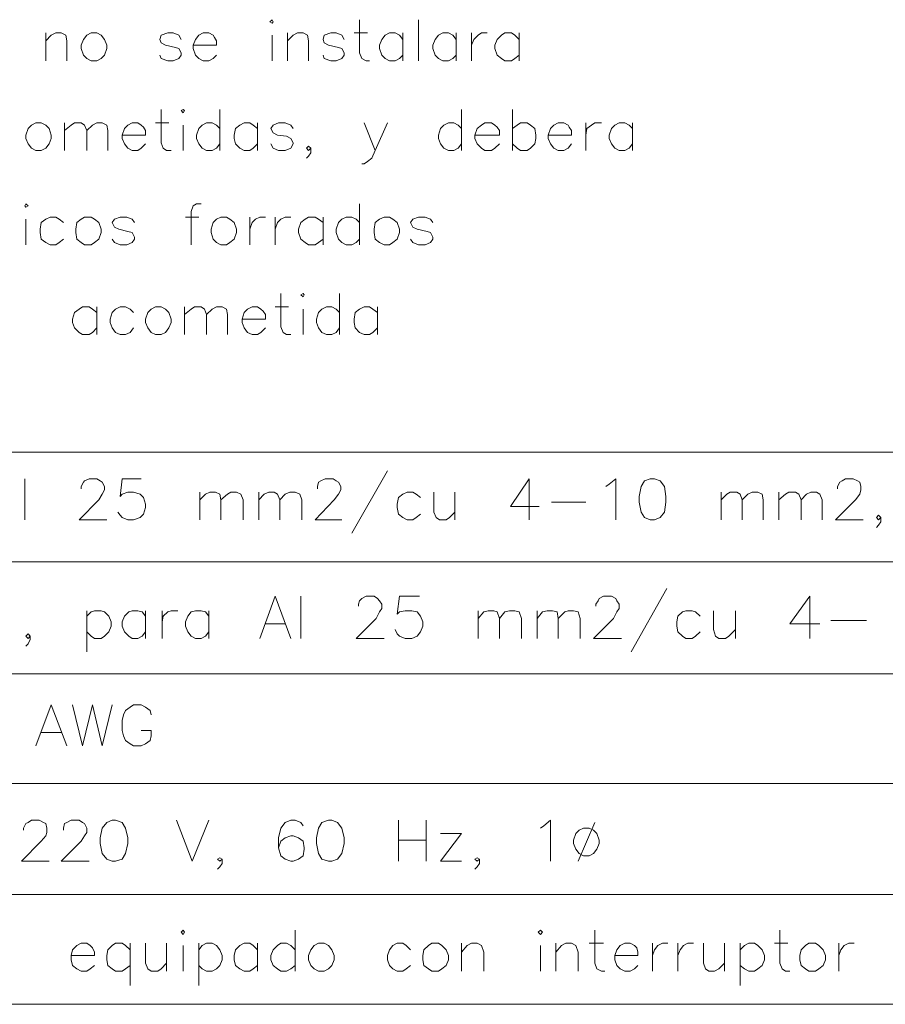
# Model space of a CAD drawing. Header units: millimetres. Extents: x 8 to 202, y 3 to 294.
# Tile 5 of 13: x 84 to 117, y 55 to 92. Entities that reach past the tile are written whole.
import ezdxf

# ---------------------------------------------------------------- set-up
doc = ezdxf.new("R2010")
doc.units = ezdxf.units.MM
doc.layers.add('DGE_CONTORNOS', color=7, linetype='Continuous', lineweight=0)

msp = doc.modelspace()

# ---------------------------------------------------------------- linework, layer by layer
at = {"layer": 'DGE_CONTORNOS', "lineweight": 13}
for points in [[(93.9377, 92.1457), (94.0223, 92.2304), (94.0647, 92.1457), (94.0223, 92.1034), (93.9377, 92.1457)], [(97.3667, 92.2304), (97.3667, 90.9604), (97.4513, 90.7487), (97.6207, 90.664), (97.7477, 90.664)], [(99.6103, 92.2304), (99.6103, 90.664)], [(85.3863, 91.7224), (85.3863, 90.664)], [(85.3863, 91.426), (85.598, 91.6377), (85.7673, 91.7224), (85.979, 91.7224), (86.1483, 91.6377), (86.1907, 91.426), (86.1907, 90.664)], [(87.122, 91.7224), (86.9527, 91.6377), (86.8257, 91.4684), (86.741, 91.2567), (86.741, 91.1297), (86.8257, 90.8757), (86.9527, 90.7487), (87.122, 90.664), (87.3337, 90.664), (87.503, 90.7487), (87.63, 90.8757), (87.7147, 91.1297), (87.7147, 91.2567), (87.63, 91.4684), (87.503, 91.6377), (87.3337, 91.7224), (87.122, 91.7224)], [(90.551, 91.4684), (90.4663, 91.6377), (90.2547, 91.7224), (90.043, 91.7224), (89.789, 91.6377), (89.7467, 91.4684), (89.789, 91.3414), (89.9583, 91.2567), (90.3393, 91.172), (90.4663, 91.1297), (90.551, 90.9604), (90.551, 90.8757), (90.4663, 90.7487), (90.2547, 90.664), (90.043, 90.664), (89.789, 90.7487), (89.7467, 90.8757)], [(91.0167, 91.2567), (91.9057, 91.2567), (91.9057, 91.426), (91.821, 91.553), (91.7787, 91.6377), (91.6093, 91.7224), (91.3977, 91.7224), (91.2283, 91.6377), (91.1013, 91.4684), (91.0167, 91.2567), (91.0167, 91.1297), (91.1013, 90.8757), (91.2283, 90.7487), (91.3977, 90.664), (91.6093, 90.664), (91.7787, 90.7487), (91.9057, 90.8757)], [(94.0223, 91.6377), (94.0223, 90.664)], [(94.615, 91.7224), (94.615, 90.664)], [(94.615, 91.426), (94.8267, 91.6377), (94.996, 91.7224), (95.2077, 91.7224), (95.377, 91.6377), (95.4193, 91.426), (95.4193, 90.664)], [(96.774, 91.4684), (96.6893, 91.6377), (96.4777, 91.7224), (96.266, 91.7224), (96.012, 91.6377), (95.9697, 91.4684), (96.012, 91.3414), (96.1813, 91.2567), (96.5623, 91.172), (96.6893, 91.1297), (96.774, 90.9604), (96.774, 90.8757), (96.6893, 90.7487), (96.4777, 90.664), (96.266, 90.664), (96.012, 90.7487), (95.9697, 90.8757)], [(97.155, 91.7224), (97.663, 91.7224)], [(99.0177, 91.4684), (98.8907, 91.6377), (98.7213, 91.7224), (98.5097, 91.7224), (98.3403, 91.6377), (98.2133, 91.4684), (98.1287, 91.2567), (98.1287, 91.1297), (98.2133, 90.8757), (98.3403, 90.7487), (98.5097, 90.664), (98.7213, 90.664), (98.8907, 90.7487), (99.0177, 90.8757)], [(99.0177, 91.7224), (99.0177, 90.664)], [(101.0497, 91.4684), (100.9227, 91.6377), (100.7533, 91.7224), (100.5417, 91.7224), (100.3723, 91.6377), (100.2453, 91.4684), (100.1607, 91.2567), (100.1607, 91.1297), (100.2453, 90.8757), (100.3723, 90.7487), (100.5417, 90.664), (100.7533, 90.664), (100.9227, 90.7487), (101.0497, 90.8757)], [(101.0497, 91.7224), (101.0497, 90.664)], [(101.6423, 91.7224), (101.6423, 90.664)], [(101.6423, 91.2567), (101.727, 91.4684), (101.8963, 91.6377), (102.0233, 91.7224), (102.235, 91.7224)], [(103.4627, 91.4684), (103.2933, 91.6377), (103.1663, 91.7224), (102.9123, 91.7224), (102.7853, 91.6377), (102.616, 91.4684), (102.5313, 91.2567), (102.5313, 91.1297), (102.616, 90.8757), (102.7853, 90.7487), (102.9123, 90.664), (103.1663, 90.664), (103.2933, 90.7487), (103.4627, 90.8757)], [(103.4627, 91.7224), (103.4627, 90.664)], [(89.789, 88.8014), (89.789, 87.5313), (89.8737, 87.3197), (90.0007, 87.235), (90.17, 87.235)], [(90.551, 88.759), (90.6357, 88.8014), (90.678, 88.759), (90.6357, 88.6743), (90.551, 88.759)], [(92.0327, 88.8014), (92.0327, 87.235)], [(101.2613, 88.8014), (101.2613, 87.235)], [(103.2087, 88.8014), (103.2087, 87.235)], [(85.0053, 88.2934), (84.836, 88.2087), (84.709, 88.0817), (84.6243, 87.8277), (84.6243, 87.7007), (84.709, 87.489), (84.836, 87.3197), (85.0053, 87.235), (85.217, 87.235), (85.3863, 87.3197), (85.5133, 87.489), (85.598, 87.7007), (85.598, 87.8277), (85.5133, 88.0817), (85.3863, 88.2087), (85.217, 88.2934), (85.0053, 88.2934)], [(86.106, 88.2934), (86.106, 87.235)], [(86.106, 87.997), (86.36, 88.2087), (86.487, 88.2934), (86.741, 88.2934), (86.868, 88.2087), (86.9527, 87.997), (86.9527, 87.235)], [(86.9527, 87.997), (87.1643, 88.2087), (87.3337, 88.2934), (87.5453, 88.2934), (87.7147, 88.2087), (87.757, 87.997), (87.757, 87.235)], [(88.3073, 87.8277), (89.1963, 87.8277), (89.1963, 87.997), (89.1117, 88.124), (89.027, 88.2087), (88.9, 88.2934), (88.6883, 88.2934), (88.519, 88.2087), (88.392, 88.0817), (88.3073, 87.8277), (88.3073, 87.7007), (88.392, 87.489), (88.519, 87.3197), (88.6883, 87.235), (88.9, 87.235), (89.027, 87.3197), (89.1963, 87.489)], [(89.5773, 88.2934), (90.0853, 88.2934)], [(90.6357, 88.2087), (90.6357, 87.235)], [(92.0327, 88.0817), (91.9057, 88.2087), (91.7363, 88.2934), (91.5247, 88.2934), (91.3553, 88.2087), (91.2283, 88.0817), (91.1437, 87.8277), (91.1437, 87.7007), (91.2283, 87.489), (91.3553, 87.3197), (91.5247, 87.235), (91.7363, 87.235), (91.9057, 87.3197), (92.0327, 87.489)], [(93.472, 88.0817), (93.3027, 88.2087), (93.1757, 88.2934), (92.964, 88.2934), (92.7947, 88.2087), (92.6253, 88.0817), (92.583, 87.8277), (92.583, 87.7007), (92.6253, 87.489), (92.7947, 87.3197), (92.964, 87.235), (93.1757, 87.235), (93.3027, 87.3197), (93.472, 87.489)], [(93.472, 88.2934), (93.472, 87.235)], [(94.8267, 88.0817), (94.742, 88.2087), (94.5303, 88.2934), (94.2763, 88.2934), (94.0647, 88.2087), (93.98, 88.0817), (94.0647, 87.9124), (94.234, 87.8277), (94.5727, 87.7854), (94.742, 87.7007), (94.8267, 87.5313), (94.8267, 87.489), (94.742, 87.3197), (94.5303, 87.235), (94.2763, 87.235), (94.0647, 87.3197), (93.98, 87.489)], [(97.536, 88.2934), (97.9593, 87.235), (98.425, 88.2934)], [(101.2613, 88.0817), (101.1343, 88.2087), (100.965, 88.2934), (100.7533, 88.2934), (100.584, 88.2087), (100.457, 88.0817), (100.3723, 87.8277), (100.3723, 87.7007), (100.457, 87.489), (100.584, 87.3197), (100.7533, 87.235), (100.965, 87.235), (101.1343, 87.3197), (101.2613, 87.489)], [(101.7693, 87.8277), (102.7007, 87.8277), (102.7007, 87.997), (102.616, 88.124), (102.5313, 88.2087), (102.4043, 88.2934), (102.1503, 88.2934), (102.0233, 88.2087), (101.854, 88.0817), (101.7693, 87.8277), (101.7693, 87.7007), (101.854, 87.489), (102.0233, 87.3197), (102.1503, 87.235), (102.4043, 87.235), (102.5313, 87.3197), (102.7007, 87.489)], [(103.2087, 88.0817), (103.378, 88.2087), (103.505, 88.2934), (103.759, 88.2934), (103.886, 88.2087), (104.0553, 88.0817), (104.0977, 87.8277), (104.0977, 87.7007), (104.0553, 87.489), (103.886, 87.3197), (103.759, 87.235), (103.505, 87.235), (103.378, 87.3197), (103.2087, 87.489)], [(104.5633, 87.8277), (105.4523, 87.8277), (105.4523, 87.997), (105.3677, 88.124), (105.3253, 88.2087), (105.156, 88.2934), (104.9443, 88.2934), (104.775, 88.2087), (104.648, 88.0817), (104.5633, 87.8277), (104.5633, 87.7007), (104.648, 87.489), (104.775, 87.3197), (104.9443, 87.235), (105.156, 87.235), (105.3253, 87.3197), (105.4523, 87.489)], [(106.0027, 88.2934), (106.0027, 87.235)], [(106.0027, 87.8277), (106.045, 88.0817), (106.2143, 88.2087), (106.3413, 88.2934), (106.5953, 88.2934)], [(107.7807, 88.0817), (107.6537, 88.2087), (107.4843, 88.2934), (107.2727, 88.2934), (107.1033, 88.2087), (106.9763, 88.0817), (106.8917, 87.8277), (106.8917, 87.7007), (106.9763, 87.489), (107.1033, 87.3197), (107.2727, 87.235), (107.4843, 87.235), (107.6537, 87.3197), (107.7807, 87.489)], [(107.7807, 88.2934), (107.7807, 87.235)], [(95.504, 87.3197), (95.4193, 87.4044), (95.3347, 87.3197), (95.4193, 87.235), (95.504, 87.3197), (95.504, 87.1504), (95.4193, 87.0234), (95.3347, 86.9387)], [(97.9593, 87.235), (97.8323, 86.9387), (97.663, 86.8117), (97.536, 86.727), (97.4513, 86.727)], [(84.582, 85.1184), (84.6243, 85.203), (84.709, 85.1184), (84.6243, 85.076), (84.582, 85.1184)], [(91.313, 85.203), (91.1437, 85.203), (91.0167, 85.1184), (90.932, 84.9067), (90.932, 83.6367)], [(97.3667, 85.203), (97.3667, 83.6367)], [(84.6243, 84.6104), (84.6243, 83.6367)], [(86.0637, 84.4834), (85.8943, 84.6104), (85.7673, 84.695), (85.5557, 84.695), (85.3863, 84.6104), (85.217, 84.4834), (85.1747, 84.2294), (85.1747, 84.1024), (85.217, 83.8484), (85.3863, 83.7214), (85.5557, 83.6367), (85.7673, 83.6367), (85.8943, 83.7214), (86.0637, 83.8484)], [(86.868, 84.695), (86.741, 84.6104), (86.5717, 84.4834), (86.5293, 84.2294), (86.5293, 84.1024), (86.5717, 83.8484), (86.741, 83.7214), (86.868, 83.6367), (87.122, 83.6367), (87.249, 83.7214), (87.4183, 83.8484), (87.503, 84.1024), (87.503, 84.2294), (87.4183, 84.4834), (87.249, 84.6104), (87.122, 84.695), (86.868, 84.695)], [(88.773, 84.4834), (88.6883, 84.6104), (88.4767, 84.695), (88.2227, 84.695), (88.011, 84.6104), (87.9263, 84.4834), (88.011, 84.314), (88.1803, 84.2294), (88.519, 84.1447), (88.6883, 84.1024), (88.773, 83.933), (88.773, 83.8484), (88.6883, 83.7214), (88.4767, 83.6367), (88.2227, 83.6367), (88.011, 83.7214), (87.9263, 83.8484)], [(90.7203, 84.695), (91.2283, 84.695)], [(92.075, 84.695), (91.9057, 84.6104), (91.7787, 84.4834), (91.694, 84.2294), (91.694, 84.1024), (91.7787, 83.8484), (91.9057, 83.7214), (92.075, 83.6367), (92.2867, 83.6367), (92.4137, 83.7214), (92.583, 83.8484), (92.6677, 84.1024), (92.6677, 84.2294), (92.583, 84.4834), (92.4137, 84.6104), (92.2867, 84.695), (92.075, 84.695)], [(93.1757, 84.695), (93.1757, 83.6367)], [(93.1757, 84.2294), (93.2603, 84.4834), (93.3873, 84.6104), (93.5567, 84.695), (93.7683, 84.695)], [(94.1493, 84.695), (94.1493, 83.6367)], [(94.1493, 84.2294), (94.234, 84.4834), (94.361, 84.6104), (94.5303, 84.695), (94.742, 84.695)], [(95.9697, 84.4834), (95.8003, 84.6104), (95.6733, 84.695), (95.4193, 84.695), (95.2923, 84.6104), (95.123, 84.4834), (95.0383, 84.2294), (95.0383, 84.1024), (95.123, 83.8484), (95.2923, 83.7214), (95.4193, 83.6367), (95.6733, 83.6367), (95.8003, 83.7214), (95.9697, 83.8484)], [(95.9697, 84.695), (95.9697, 83.6367)], [(97.3667, 84.4834), (97.2397, 84.6104), (97.0703, 84.695), (96.8587, 84.695), (96.6893, 84.6104), (96.5623, 84.4834), (96.4777, 84.2294), (96.4777, 84.1024), (96.5623, 83.8484), (96.6893, 83.7214), (96.8587, 83.6367), (97.0703, 83.6367), (97.2397, 83.7214), (97.3667, 83.8484)], [(98.298, 84.695), (98.1287, 84.6104), (97.9593, 84.4834), (97.917, 84.2294), (97.917, 84.1024), (97.9593, 83.8484), (98.1287, 83.7214), (98.298, 83.6367), (98.5097, 83.6367), (98.6367, 83.7214), (98.806, 83.8484), (98.8907, 84.1024), (98.8907, 84.2294), (98.806, 84.4834), (98.6367, 84.6104), (98.5097, 84.695), (98.298, 84.695)], [(100.1607, 84.4834), (100.076, 84.6104), (99.8643, 84.695), (99.6103, 84.695), (99.3987, 84.6104), (99.314, 84.4834), (99.3987, 84.314), (99.568, 84.2294), (99.949, 84.1447), (100.076, 84.1024), (100.1607, 83.933), (100.1607, 83.8484), (100.076, 83.7214), (99.8643, 83.6367), (99.6103, 83.6367), (99.3987, 83.7214), (99.314, 83.8484)], [(94.361, 81.774), (94.361, 80.504), (94.4457, 80.2924), (94.5727, 80.2077), (94.742, 80.2077)], [(95.123, 81.7317), (95.2077, 81.774), (95.25, 81.7317), (95.2077, 81.647), (95.123, 81.7317)], [(96.6047, 81.774), (96.6047, 80.2077)], [(87.3337, 81.0544), (87.1643, 81.1814), (87.0373, 81.266), (86.7833, 81.266), (86.6563, 81.1814), (86.487, 81.0544), (86.4023, 80.8004), (86.4023, 80.6734), (86.487, 80.4617), (86.6563, 80.2924), (86.7833, 80.2077), (87.0373, 80.2077), (87.1643, 80.2924), (87.3337, 80.4617)], [(87.3337, 81.266), (87.3337, 80.2077)], [(88.7307, 81.0544), (88.6037, 81.1814), (88.4343, 81.266), (88.2227, 81.266), (88.0533, 81.1814), (87.9263, 81.0544), (87.8417, 80.8004), (87.8417, 80.6734), (87.9263, 80.4617), (88.0533, 80.2924), (88.2227, 80.2077), (88.4343, 80.2077), (88.6037, 80.2924), (88.7307, 80.4617)], [(89.5773, 81.266), (89.408, 81.1814), (89.281, 81.0544), (89.1963, 80.8004), (89.1963, 80.6734), (89.281, 80.4617), (89.408, 80.2924), (89.5773, 80.2077), (89.789, 80.2077), (89.9583, 80.2924), (90.0853, 80.4617), (90.17, 80.6734), (90.17, 80.8004), (90.0853, 81.0544), (89.9583, 81.1814), (89.789, 81.266), (89.5773, 81.266)], [(90.678, 81.266), (90.678, 80.2077)], [(90.678, 80.9697), (90.932, 81.1814), (91.059, 81.266), (91.313, 81.266), (91.44, 81.1814), (91.5247, 80.9697), (91.5247, 80.2077)], [(91.5247, 80.9697), (91.7363, 81.1814), (91.9057, 81.266), (92.1173, 81.266), (92.2867, 81.1814), (92.329, 80.9697), (92.329, 80.2077)], [(92.8793, 80.8004), (93.7683, 80.8004), (93.7683, 80.9697), (93.6837, 81.0967), (93.599, 81.1814), (93.472, 81.266), (93.2603, 81.266), (93.091, 81.1814), (92.964, 81.0544), (92.8793, 80.8004), (92.8793, 80.6734), (92.964, 80.4617), (93.091, 80.2924), (93.2603, 80.2077), (93.472, 80.2077), (93.599, 80.2924), (93.7683, 80.4617)], [(94.1493, 81.266), (94.6573, 81.266)], [(96.6047, 81.0544), (96.4777, 81.1814), (96.3083, 81.266), (96.0967, 81.266), (95.9273, 81.1814), (95.8003, 81.0544), (95.7157, 80.8004), (95.7157, 80.6734), (95.8003, 80.4617), (95.9273, 80.2924), (96.0967, 80.2077), (96.3083, 80.2077), (96.4777, 80.2924), (96.6047, 80.4617)], [(98.044, 81.0544), (97.8747, 81.1814), (97.7477, 81.266), (97.536, 81.266), (97.3667, 81.1814), (97.1973, 81.0544), (97.155, 80.8004), (97.155, 80.6734), (97.1973, 80.4617), (97.3667, 80.2924), (97.536, 80.2077), (97.7477, 80.2077), (97.8747, 80.2924), (98.044, 80.4617)], [(98.044, 81.266), (98.044, 80.2077)], [(95.2077, 81.1814), (95.2077, 80.2077)], [(98.425, 75.0007), (97.0703, 72.63)], [(84.582, 74.7044), (84.582, 73.138)], [(86.741, 74.3234), (86.741, 74.408), (86.8257, 74.5774), (86.868, 74.6197), (87.0373, 74.7044), (87.3337, 74.7044), (87.4607, 74.6197), (87.5453, 74.5774), (87.63, 74.408), (87.63, 74.281), (87.5453, 74.1117), (87.4183, 73.9), (86.6563, 73.138), (87.7147, 73.138)], [(89.027, 74.7044), (88.3073, 74.7044), (88.2227, 74.027), (88.3073, 74.1117), (88.519, 74.1964), (88.7307, 74.1964), (88.9847, 74.1117), (89.1117, 73.9847), (89.1963, 73.7307), (89.1963, 73.6037), (89.1117, 73.3497), (88.9847, 73.2227), (88.7307, 73.138), (88.519, 73.138), (88.3073, 73.2227), (88.2227, 73.3074), (88.138, 73.4344)], [(95.758, 74.3234), (95.758, 74.408), (95.8003, 74.5774), (95.885, 74.6197), (96.0543, 74.7044), (96.3507, 74.7044), (96.4777, 74.6197), (96.5623, 74.5774), (96.647, 74.408), (96.647, 74.281), (96.5623, 74.1117), (96.393, 73.9), (95.6733, 73.138), (96.6893, 73.138)], [(103.8437, 74.7044), (103.124, 73.646), (104.2247, 73.646)], [(103.8437, 74.7044), (103.8437, 73.138)], [(106.7647, 74.408), (106.8917, 74.4927), (107.1457, 74.7044), (107.1457, 73.138)], [(108.458, 74.7044), (108.2463, 74.6197), (108.1193, 74.408), (108.0347, 74.027), (108.0347, 73.8154), (108.1193, 73.4344), (108.2463, 73.2227), (108.458, 73.138), (108.6273, 73.138), (108.839, 73.2227), (109.0083, 73.4344), (109.0507, 73.8154), (109.0507, 74.027), (109.0083, 74.408), (108.839, 74.6197), (108.6273, 74.7044), (108.458, 74.7044)], [(115.6123, 74.3234), (115.6123, 74.408), (115.697, 74.5774), (115.7817, 74.6197), (115.9087, 74.7044), (116.205, 74.7044), (116.3743, 74.6197), (116.459, 74.5774), (116.5013, 74.408), (116.5013, 74.281), (116.459, 74.1117), (116.2897, 73.9), (115.5277, 73.138), (116.586, 73.138)], [(91.2707, 74.1964), (91.2707, 73.138)], [(91.2707, 73.9), (91.4823, 74.1117), (91.6517, 74.1964), (91.8633, 74.1964), (92.0327, 74.1117), (92.075, 73.9), (92.075, 73.138)], [(92.075, 73.9), (92.329, 74.1117), (92.456, 74.1964), (92.6677, 74.1964), (92.837, 74.1117), (92.9217, 73.9), (92.9217, 73.138)], [(93.5143, 74.1964), (93.5143, 73.138)], [(93.5143, 73.9), (93.726, 74.1117), (93.8953, 74.1964), (94.107, 74.1964), (94.234, 74.1117), (94.3187, 73.9), (94.3187, 73.138)], [(94.3187, 73.9), (94.5303, 74.1117), (94.6997, 74.1964), (94.9113, 74.1964), (95.0807, 74.1117), (95.1653, 73.9), (95.1653, 73.138)], [(99.695, 73.9847), (99.5257, 74.1117), (99.3987, 74.1964), (99.187, 74.1964), (99.0177, 74.1117), (98.8483, 73.9847), (98.806, 73.7307), (98.806, 73.6037), (98.8483, 73.3497), (99.0177, 73.2227), (99.187, 73.138), (99.3987, 73.138), (99.5257, 73.2227), (99.695, 73.3497)], [(100.203, 74.1964), (100.203, 73.4344), (100.2877, 73.2227), (100.4147, 73.138), (100.6687, 73.138), (100.7957, 73.2227), (101.0073, 73.4344)], [(101.0073, 74.1964), (101.0073, 73.138)], [(111.1673, 74.1964), (111.1673, 73.138)], [(111.1673, 73.9), (111.379, 74.1117), (111.506, 74.1964), (111.76, 74.1964), (111.887, 74.1117), (111.9717, 73.9), (111.9717, 73.138)], [(111.9717, 73.9), (112.1833, 74.1117), (112.3527, 74.1964), (112.5643, 74.1964), (112.7337, 74.1117), (112.776, 73.9), (112.776, 73.138)], [(113.3687, 74.1964), (113.3687, 73.138)], [(113.3687, 73.9), (113.6227, 74.1117), (113.7497, 74.1964), (114.0037, 74.1964), (114.1307, 74.1117), (114.2153, 73.9), (114.2153, 73.138)], [(114.2153, 73.9), (114.427, 74.1117), (114.5963, 74.1964), (114.808, 74.1964), (114.935, 74.1117), (115.0197, 73.9), (115.0197, 73.138)], [(104.6903, 73.8154), (106.0027, 73.8154)], [(117.2633, 73.2227), (117.1787, 73.3074), (117.094, 73.2227), (117.1787, 73.138), (117.2633, 73.2227), (117.2633, 73.0534), (117.1787, 72.9264), (117.094, 72.8417)], [(109.093, 70.5134), (107.7383, 68.1004)], [(93.5567, 68.6084), (94.1493, 70.217), (94.742, 68.6084)], [(95.123, 70.217), (95.123, 68.6084)], [(97.3243, 69.836), (97.3243, 69.9207), (97.3667, 70.0477), (97.4513, 70.1324), (97.6207, 70.217), (97.917, 70.217), (98.044, 70.1324), (98.1287, 70.0477), (98.2133, 69.9207), (98.2133, 69.7514), (98.1287, 69.6244), (98.0017, 69.3704), (97.2397, 68.6084), (98.298, 68.6084)], [(99.6527, 70.217), (98.8907, 70.217), (98.806, 69.5397), (98.8907, 69.6244), (99.1023, 69.6667), (99.3563, 69.6667), (99.568, 69.6244), (99.695, 69.455), (99.7797, 69.2434), (99.7797, 69.074), (99.695, 68.8624), (99.568, 68.693), (99.3563, 68.6084), (99.1023, 68.6084), (98.8907, 68.693), (98.806, 68.7777), (98.7213, 68.947)], [(106.3837, 69.836), (106.3837, 69.9207), (106.4683, 70.0477), (106.5107, 70.1324), (106.68, 70.217), (106.9763, 70.217), (107.1457, 70.1324), (107.188, 70.0477), (107.2727, 69.9207), (107.2727, 69.7514), (107.188, 69.6244), (107.061, 69.3704), (106.299, 68.6084), (107.3573, 68.6084)], [(114.554, 70.217), (113.792, 69.1587), (114.935, 69.1587)], [(114.554, 70.217), (114.554, 68.6084)], [(86.9527, 69.6667), (86.9527, 68.1004)], [(86.9527, 69.455), (87.122, 69.6244), (87.249, 69.6667), (87.503, 69.6667), (87.63, 69.6244), (87.7993, 69.455), (87.884, 69.2434), (87.884, 69.074), (87.7993, 68.8624), (87.63, 68.693), (87.503, 68.6084), (87.249, 68.6084), (87.122, 68.693), (86.9527, 68.8624)], [(89.1963, 69.455), (89.0693, 69.6244), (88.9, 69.6667), (88.6883, 69.6667), (88.5613, 69.6244), (88.392, 69.455), (88.3073, 69.2434), (88.3073, 69.074), (88.392, 68.8624), (88.5613, 68.693), (88.6883, 68.6084), (88.9, 68.6084), (89.0693, 68.693), (89.1963, 68.8624)], [(89.1963, 69.6667), (89.1963, 68.6084)], [(89.8313, 69.6667), (89.8313, 68.6084)], [(89.8313, 69.2434), (89.8737, 69.455), (90.043, 69.6244), (90.17, 69.6667), (90.424, 69.6667)], [(91.6093, 69.455), (91.4823, 69.6244), (91.313, 69.6667), (91.1013, 69.6667), (90.932, 69.6244), (90.805, 69.455), (90.7203, 69.2434), (90.7203, 69.074), (90.805, 68.8624), (90.932, 68.693), (91.1013, 68.6084), (91.313, 68.6084), (91.4823, 68.693), (91.6093, 68.8624)], [(91.6093, 69.6667), (91.6093, 68.6084)], [(101.8963, 69.6667), (101.8963, 68.6084)], [(101.8963, 69.3704), (102.108, 69.6244), (102.2773, 69.6667), (102.489, 69.6667), (102.616, 69.6244), (102.7007, 69.3704), (102.7007, 68.6084)], [(102.7007, 69.3704), (102.9123, 69.6244), (103.0817, 69.6667), (103.2933, 69.6667), (103.4627, 69.6244), (103.5473, 69.3704), (103.5473, 68.6084)], [(104.14, 69.6667), (104.14, 68.6084)], [(104.14, 69.3704), (104.3517, 69.6244), (104.521, 69.6667), (104.7327, 69.6667), (104.902, 69.6244), (104.9443, 69.3704), (104.9443, 68.6084)], [(104.9443, 69.3704), (105.1983, 69.6244), (105.3253, 69.6667), (105.537, 69.6667), (105.7063, 69.6244), (105.791, 69.3704), (105.791, 68.6084)], [(110.363, 69.455), (110.1937, 69.6244), (110.0667, 69.6667), (109.8127, 69.6667), (109.6857, 69.6244), (109.5163, 69.455), (109.474, 69.2434), (109.474, 69.074), (109.5163, 68.8624), (109.6857, 68.693), (109.8127, 68.6084), (110.0667, 68.6084), (110.1937, 68.693), (110.363, 68.8624)], [(110.871, 69.6667), (110.871, 68.947), (110.9557, 68.693), (111.0827, 68.6084), (111.3367, 68.6084), (111.4637, 68.693), (111.7177, 68.947)], [(111.7177, 69.6667), (111.7177, 68.6084)], [(115.3583, 69.2857), (116.713, 69.2857)], [(93.7683, 69.1587), (94.5303, 69.1587)], [(84.7937, 68.693), (84.709, 68.7777), (84.6243, 68.693), (84.709, 68.6084), (84.7937, 68.693), (84.7937, 68.566), (84.709, 68.3967), (84.6243, 68.312)], [(85.0053, 64.502), (85.598, 66.0684), (86.1907, 64.502)], [(86.4023, 66.0684), (86.7833, 64.502), (87.1643, 66.0684), (87.5453, 64.502), (87.9263, 66.0684)], [(89.408, 65.6874), (89.3657, 65.8567), (89.1963, 65.9837), (89.027, 66.0684), (88.7307, 66.0684), (88.6037, 65.9837), (88.4343, 65.8567), (88.3497, 65.6874), (88.3073, 65.4757), (88.3073, 65.0947), (88.3497, 64.883), (88.4343, 64.7137), (88.6037, 64.5867), (88.7307, 64.502), (89.027, 64.502), (89.1963, 64.5867), (89.3657, 64.7137), (89.408, 64.883), (89.408, 65.0947), (89.027, 65.0947)], [(85.217, 65.01), (85.979, 65.01)], [(84.5397, 61.2847), (84.5397, 61.3694), (84.6243, 61.5387), (84.709, 61.581), (84.836, 61.6657), (85.1323, 61.6657), (85.3017, 61.581), (85.3863, 61.5387), (85.4287, 61.3694), (85.4287, 61.2), (85.3863, 61.073), (85.217, 60.8614), (84.455, 60.0994), (85.5133, 60.0994)], [(86.0637, 61.2847), (86.0637, 61.3694), (86.106, 61.5387), (86.1907, 61.581), (86.36, 61.6657), (86.6563, 61.6657), (86.7833, 61.581), (86.868, 61.5387), (86.9527, 61.3694), (86.9527, 61.2), (86.868, 61.073), (86.741, 60.8614), (85.979, 60.0994), (87.0373, 60.0994)], [(87.9263, 61.6657), (87.7147, 61.581), (87.5453, 61.3694), (87.4607, 60.9884), (87.4607, 60.7767), (87.5453, 60.3957), (87.7147, 60.184), (87.9263, 60.0994), (88.0533, 60.0994), (88.3073, 60.184), (88.4343, 60.3957), (88.519, 60.7767), (88.519, 60.9884), (88.4343, 61.3694), (88.3073, 61.581), (88.0533, 61.6657), (87.9263, 61.6657)], [(90.3817, 61.6657), (90.9743, 60.0994), (91.6093, 61.6657)], [(95.2077, 61.454), (95.123, 61.581), (94.9113, 61.6657), (94.742, 61.6657), (94.5303, 61.581), (94.361, 61.3694), (94.2763, 60.9884), (94.2763, 60.6074), (94.361, 60.311), (94.5303, 60.184), (94.742, 60.0994), (94.8267, 60.0994), (95.0383, 60.184), (95.2077, 60.311), (95.25, 60.565), (95.25, 60.6074), (95.2077, 60.8614), (95.0383, 60.9884), (94.8267, 61.073), (94.742, 61.073), (94.5303, 60.9884), (94.361, 60.8614), (94.2763, 60.6074)], [(96.1813, 61.6657), (95.9273, 61.581), (95.8003, 61.3694), (95.7157, 60.9884), (95.7157, 60.7767), (95.8003, 60.3957), (95.9273, 60.184), (96.1813, 60.0994), (96.3083, 60.0994), (96.52, 60.184), (96.6893, 60.3957), (96.774, 60.7767), (96.774, 60.9884), (96.6893, 61.3694), (96.52, 61.581), (96.3083, 61.6657), (96.1813, 61.6657)], [(98.8483, 61.6657), (98.8483, 60.0994)], [(99.9067, 61.6657), (99.9067, 60.0994)], [(104.267, 61.3694), (104.394, 61.454), (104.648, 61.6657), (104.648, 60.0994)], [(105.918, 61.3694), (105.7487, 61.2847), (105.6217, 61.1577), (105.537, 60.9037), (105.537, 60.7767), (105.6217, 60.565), (105.7487, 60.3957), (105.918, 60.311), (106.1297, 60.311), (106.299, 60.3957), (106.426, 60.565), (106.5107, 60.7767), (106.5107, 60.9037), (106.426, 61.1577), (106.299, 61.2847), (106.1297, 61.3694), (105.918, 61.3694)], [(106.3413, 61.581), (105.7063, 60.0994)], [(98.8483, 60.9037), (99.9067, 60.9037)], [(100.457, 60.0994), (101.2613, 61.1577), (100.457, 61.1577)], [(92.1173, 60.184), (92.0327, 60.2264), (91.948, 60.184), (92.0327, 60.0994), (92.1173, 60.184), (92.1173, 60.0147), (92.0327, 59.8877), (91.948, 59.803)], [(101.9387, 60.184), (101.854, 60.2264), (101.7693, 60.184), (101.854, 60.0994), (101.9387, 60.184), (101.9387, 60.0147), (101.854, 59.8877), (101.7693, 59.803)], [(100.457, 60.0994), (101.2613, 60.0994)], [(90.551, 57.39), (90.6357, 57.4747), (90.678, 57.39), (90.6357, 57.3054), (90.551, 57.39)], [(94.9113, 57.4747), (94.9113, 55.9084)], [(104.1823, 57.39), (104.267, 57.4747), (104.3517, 57.39), (104.267, 57.3054), (104.1823, 57.39)], [(106.3413, 57.4747), (106.3413, 56.2047), (106.426, 55.993), (106.5953, 55.9084), (106.7223, 55.9084)], [(113.411, 57.4747), (113.411, 56.2047), (113.4957, 55.993), (113.6227, 55.9084), (113.792, 55.9084)], [(86.36, 56.501), (87.249, 56.501), (87.249, 56.628), (87.1643, 56.7974), (87.0797, 56.882), (86.9527, 56.9667), (86.741, 56.9667), (86.5717, 56.882), (86.4023, 56.7127), (86.36, 56.501), (86.36, 56.3317), (86.4023, 56.12), (86.5717, 55.993), (86.741, 55.9084), (86.9527, 55.9084), (87.0797, 55.993), (87.249, 56.12)], [(88.6037, 56.7127), (88.4343, 56.882), (88.3073, 56.9667), (88.0533, 56.9667), (87.9263, 56.882), (87.757, 56.7127), (87.7147, 56.501), (87.7147, 56.3317), (87.757, 56.12), (87.9263, 55.993), (88.0533, 55.9084), (88.3073, 55.9084), (88.4343, 55.993), (88.6037, 56.12)], [(88.6037, 56.9667), (88.6037, 55.358)], [(89.1963, 56.9667), (89.1963, 56.2047), (89.281, 55.993), (89.408, 55.9084), (89.662, 55.9084), (89.789, 55.993), (90.0007, 56.2047)], [(90.0007, 56.9667), (90.0007, 55.9084)], [(90.6357, 56.882), (90.6357, 55.9084)], [(91.2283, 56.9667), (91.2283, 55.358)], [(91.2283, 56.7127), (91.3553, 56.882), (91.5247, 56.9667), (91.7363, 56.9667), (91.9057, 56.882), (92.0327, 56.7127), (92.1173, 56.501), (92.1173, 56.3317), (92.0327, 56.12), (91.9057, 55.993), (91.7363, 55.9084), (91.5247, 55.9084), (91.3553, 55.993), (91.2283, 56.12)], [(93.472, 56.7127), (93.3027, 56.882), (93.1757, 56.9667), (92.964, 56.9667), (92.7947, 56.882), (92.6253, 56.7127), (92.583, 56.501), (92.583, 56.3317), (92.6253, 56.12), (92.7947, 55.993), (92.964, 55.9084), (93.1757, 55.9084), (93.3027, 55.993), (93.472, 56.12)], [(93.472, 56.9667), (93.472, 55.9084)], [(94.9113, 56.7127), (94.742, 56.882), (94.5727, 56.9667), (94.361, 56.9667), (94.234, 56.882), (94.0647, 56.7127), (93.98, 56.501), (93.98, 56.3317), (94.0647, 56.12), (94.234, 55.993), (94.361, 55.9084), (94.5727, 55.9084), (94.742, 55.993), (94.9113, 56.12)], [(95.8003, 56.9667), (95.631, 56.882), (95.504, 56.7127), (95.4193, 56.501), (95.4193, 56.3317), (95.504, 56.12), (95.631, 55.993), (95.8003, 55.9084), (96.012, 55.9084), (96.1813, 55.993), (96.3083, 56.12), (96.393, 56.3317), (96.393, 56.501), (96.3083, 56.7127), (96.1813, 56.882), (96.012, 56.9667), (95.8003, 56.9667)], [(99.314, 56.7127), (99.1447, 56.882), (99.0177, 56.9667), (98.806, 56.9667), (98.6367, 56.882), (98.5097, 56.7127), (98.425, 56.501), (98.425, 56.3317), (98.5097, 56.12), (98.6367, 55.993), (98.806, 55.9084), (99.0177, 55.9084), (99.1447, 55.993), (99.314, 56.12)], [(100.1183, 56.9667), (99.9913, 56.882), (99.822, 56.7127), (99.7797, 56.501), (99.7797, 56.3317), (99.822, 56.12), (99.9913, 55.993), (100.1183, 55.9084), (100.3723, 55.9084), (100.4993, 55.993), (100.6687, 56.12), (100.7533, 56.3317), (100.7533, 56.501), (100.6687, 56.7127), (100.4993, 56.882), (100.3723, 56.9667), (100.1183, 56.9667)], [(101.2613, 56.9667), (101.2613, 55.9084)], [(101.2613, 56.628), (101.473, 56.882), (101.6423, 56.9667), (101.854, 56.9667), (102.0233, 56.882), (102.108, 56.628), (102.108, 55.9084)], [(104.267, 56.882), (104.267, 55.9084)], [(104.8597, 56.9667), (104.8597, 55.9084)], [(104.8597, 56.628), (105.0713, 56.882), (105.2407, 56.9667), (105.4523, 56.9667), (105.6217, 56.882), (105.7063, 56.628), (105.7063, 55.9084)], [(106.1297, 56.9667), (106.68, 56.9667)], [(107.1033, 56.501), (107.9923, 56.501), (107.9923, 56.628), (107.95, 56.7974), (107.8653, 56.882), (107.696, 56.9667), (107.4843, 56.9667), (107.315, 56.882), (107.188, 56.7127), (107.1033, 56.501), (107.1033, 56.3317), (107.188, 56.12), (107.315, 55.993), (107.4843, 55.9084), (107.696, 55.9084), (107.8653, 55.993), (107.9923, 56.12)], [(108.5427, 56.9667), (108.5427, 55.9084)], [(108.5427, 56.501), (108.6273, 56.7127), (108.7543, 56.882), (108.9237, 56.9667), (109.1353, 56.9667)], [(109.5163, 56.9667), (109.5163, 55.9084)], [(109.5163, 56.501), (109.601, 56.7127), (109.728, 56.882), (109.8973, 56.9667), (110.109, 56.9667)], [(110.49, 56.9667), (110.49, 56.2047), (110.5747, 55.993), (110.7017, 55.9084), (110.9133, 55.9084), (111.0827, 55.993), (111.2943, 56.2047)], [(111.2943, 56.9667), (111.2943, 55.9084)], [(111.887, 56.9667), (111.887, 55.358)], [(111.887, 56.7127), (112.0563, 56.882), (112.2257, 56.9667), (112.4373, 56.9667), (112.5643, 56.882), (112.7337, 56.7127), (112.8183, 56.501), (112.8183, 56.3317), (112.7337, 56.12), (112.5643, 55.993), (112.4373, 55.9084), (112.2257, 55.9084), (112.0563, 55.993), (111.887, 56.12)], [(113.1993, 56.9667), (113.7073, 56.9667)], [(114.5117, 56.9667), (114.3847, 56.882), (114.2153, 56.7127), (114.173, 56.501), (114.173, 56.3317), (114.2153, 56.12), (114.3847, 55.993), (114.5117, 55.9084), (114.7657, 55.9084), (114.8927, 55.993), (115.062, 56.12), (115.1467, 56.3317), (115.1467, 56.501), (115.062, 56.7127), (114.8927, 56.882), (114.7657, 56.9667), (114.5117, 56.9667)], [(115.6547, 56.9667), (115.6547, 55.9084)], [(115.6547, 56.501), (115.7393, 56.7127), (115.8663, 56.882), (116.0357, 56.9667), (116.2473, 56.9667)]]:
    msp.add_lwpolyline(points, dxfattribs=at)
at = {"layer": 'DGE_CONTORNOS', "lineweight": 5}
for points in [[(23.7913, 75.7204), (201.9723, 75.7204)], [(23.7913, 71.5294), (201.9723, 71.5294)], [(23.5797, 67.2537), (201.9723, 67.2537)], [(23.5797, 67.2537), (201.9723, 67.2537)], [(23.5797, 63.0627), (201.9723, 63.0627)], [(23.5797, 58.8294), (201.9723, 58.8294)], [(23.5797, 54.6384), (201.9723, 54.6384)]]:
    msp.add_lwpolyline(points, dxfattribs=at)

doc.saveas('drawing.dxf')
